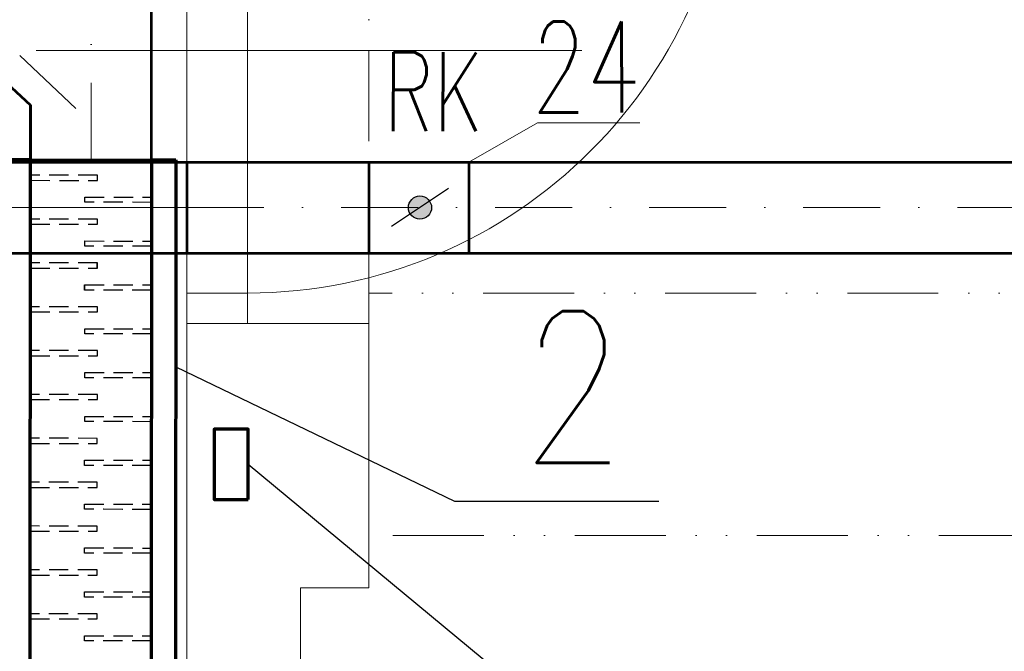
# Model space of a CAD drawing. Header units: millimetres. Extents: x -17045 to 252927, y -178787 to -18768.
# Tile 23 of 46: x 2580 to 4203, y -137179 to -136137. Entities that reach past the tile are written whole.
import ezdxf

# ---------------------------------------------------------------- set-up
doc = ezdxf.new("R2010")
doc.units = ezdxf.units.MM
doc.header["$LTSCALE"] = 10
for name, pattern in [('1.PP - SLEPY_nové$0$JIS_09_15', [300, 150, -50, 0, -50, 0, -50]), ('DASHDOT', [25.4, 12.7, -6.35, 0, -6.35]), ('GESTRICHELT', [0.75, 0.5, -0.25]), ('VERDECKT', [9.525, 6.35, -3.175])]:
    doc.linetypes.add(name, pattern=pattern)
for name, color, linetype, lineweight in [('1.PP - SLEPY_nové$0$1.PP - NÁVRH', 9, 'Continuous', 9), ('1.PP - SLEPY_nové$0$KCE NAD', 9, 'Continuous', 9), ('1.PP - SLEPY_nové$0$VÝPLNĚ', 9, 'Continuous', 9), ('1_pismo', 4, 'Continuous', 25), ('Popis1', 3, 'Continuous', 30), ('Standard', 7, 'Continuous', 25), ('TB_23_UT_2NP_DSP', 7, 'Continuous', 5), ('V-objekty', 1, 'Continuous', 40), ('V-tvarovky', 1, 'Continuous', 70), ('V_FLEXI', 90, 'IZOLACE', 18), ('VZT text', 100, 'Continuous', 30), ('VZT_BLOKY', 10, 'Continuous', 53), ('VZT_OSA', 255, 'DASHDOT', 13), ('VZT_pozice 02', 30, 'Continuous', 20)]:
    doc.layers.add(name, color=color, linetype=linetype, lineweight=lineweight)
doc.styles.get("Standard").update_dxf_attribs({"font": 'simplex.shx', "width": 0.8})
doc.linetypes.add('IZOLACE', pattern='A,0.00254,-2.54,[134,ltypeshp.shx,S=2.54,R=0,X=-2.54,Y=0],-5.08,[134,ltypeshp.shx,S=2.54,R=180,X=2.54,Y=0],-2.54', length=10.16254)

# ---------------------------------------------------------------- blocks, each defined once
blk = doc.blocks.new('1.PP - SLEPY_nové')
at = {"layer": '1.PP - SLEPY_nové$0$1.PP - NÁVRH', "color": 9, "linetype": 'Continuous', "lineweight": 9, "ltscale": 0.1}
for p, q in [((-1077.8, -55366.7), (-777.8, -55366.7)), ((-1077.8, -57146.7), (-1077.8, -55366.7)), ((-777.8, -55802.7), (-777.8, -55366.7)), ((-777.8, -55802.7), (-890.5, -55802.7)), ((-890.5, -55802.7), (-890.5, -56302.7))]:
    blk.add_line(p, q, dxfattribs=at)
at = {"layer": '1.PP - SLEPY_nové$0$KCE NAD', "color": 9, "linetype": '1.PP - SLEPY_nové$0$JIS_09_15', "lineweight": 9, "ltscale": 0.1}
for p, q in [((-777.8, -55366.7), (-777.8, -54266.7)), ((1662.2, -55316.7), (-777.8, -55316.7)), ((312.2, -55716.7), (-777.8, -55716.7))]:
    blk.add_line(p, q, dxfattribs=at)
at = {"layer": '1.PP - SLEPY_nové$0$VÝPLNĚ', "color": 9, "linetype": 'Continuous', "lineweight": 9, "ltscale": 0.1}
for p, q in [((-1077.8, -54466.7), (-1077.8, -55366.7)), ((-977.8, -54466.7), (-977.8, -55366.7)), ((-1326.5, -54916.7), (-426.5, -54916.7)), ((-1077.8, -55316.7), (-977.8, -55316.7))]:
    blk.add_line(p, q, dxfattribs=at)
blk.add_arc((-977.8, -54516.7), 800, 270, 0, dxfattribs=at)

msp = doc.modelspace()

# ---------------------------------------------------------------- hatches: boundary and pattern name
at = {"layer": 'Standard', "linetype": 'Continuous', "lineweight": 25}
msp.add_hatch(color=0, dxfattribs=at).paths.add_polyline_path([(3229.7, -136463.2), (3227, -136461.2), (3224.7, -136458.8), (3222.9, -136456), (3221.6, -136452.9), (3220.8, -136449.7), (3220.7, -136446.4), (3221.1, -136443.1), (3222.1, -136439.9), (3223.6, -136436.9), (3225.6, -136434.2), (3228, -136432), (3230.8, -136430.1), (3233.9, -136428.8), (3237.1, -136428.1), (3240.4, -136427.9), (3243.8, -136428.3), (3246.9, -136429.3), (3249.9, -136430.8), (3252.6, -136432.8), (3254.9, -136435.2), (3256.7, -136438), (3258, -136441.1), (3258.7, -136444.4), (3258.9, -136447.7), (3258.5, -136451), (3257.5, -136454.2), (3256, -136457.1), (3254, -136459.8), (3251.6, -136462.1), (3248.8, -136463.9), (3245.7, -136465.2), (3242.5, -136466), (3239.1, -136466.1), (3235.8, -136465.7), (3232.6, -136464.8)])

# ---------------------------------------------------------------- linework, layer by layer
at = {"layer": '1_pismo'}
for points in [[(2836.9, -136709.4), (3296.6, -136930.9), (3633.5, -136930.9)], [(4170.6, -137369.1), (3557.9, -137369.2), (2956.6, -136870.4)]]:
    msp.add_lwpolyline(points, dxfattribs=at)
at = {"layer": 'Standard', "color": 0, "linetype": 'Continuous', "lineweight": 25}
msp.add_line((3287, -136415.7), (3192.6, -136478.4), dxfattribs=at)
msp.add_circle((3239.8, -136447), 19.1, dxfattribs=at)
at = {"layer": 'TB_23_UT_2NP_DSP', "color": 40, "linetype": 'ByBlock', "lineweight": 70}
for p, q in [((2597.5, -136368.3), (2557.7, -136368.3)), ((2596.9, -137368.5), (2597.5, -136368.3)), ((2796.9, -137368.6), (2797.5, -136368.5)), ((2797.5, -136368.5), (2837.3, -136368.5)), ((2837.3, -136368.5), (2836.7, -137368.7))]:
    msp.add_line(p, q, dxfattribs=at)
at = {"layer": 'TB_23_UT_2NP_DSP', "color": 7, "linetype": 'GESTRICHELT', "lineweight": 25}
for p, q in [((2596.9, -137368.5), (2597.5, -136368.3)), ((2796.9, -137368.6), (2797.5, -136368.5))]:
    msp.add_line(p, q, dxfattribs=at)
at = {"layer": 'TB_23_UT_2NP_DSP', "color": 180, "linetype": 'ByBlock', "lineweight": 50}
msp.add_line((2797.5, -136368.5), (2597.4, -136368.3), dxfattribs=at)
at = {"layer": 'TB_23_UT_2NP_DSP', "color": 7, "linetype": 'ByBlock', "lineweight": 25}
msp.add_line((2797.5, -136368.5), (2597.5, -136368.3), dxfattribs=at)
at = {"layer": 'TB_23_UT_2NP_DSP', "color": 7, "linetype": 'VERDECKT', "lineweight": 25, "ltscale": 0.5}
for p, q in [((2707.9, -136393.7), (2597.6, -136393.6)), ((2707.9, -136393.7), (2597.6, -136393.6)), ((2707.9, -136393.7), (2597.6, -136393.6)), ((2707.9, -136393.7), (2597.6, -136393.6)), ((2708, -136393.7), (2597.6, -136393.6)), ((2708, -136393.7), (2597.6, -136393.6)), ((2708, -136393.7), (2597.6, -136393.6)), ((2708, -136393.7), (2597.6, -136393.6)), ((2708, -136393.7), (2597.6, -136393.6)), ((2708, -136393.7), (2597.6, -136393.6)), ((2707.9, -136402.2), (2707.9, -136393.7)), ((2707.9, -136402.2), (2707.9, -136393.7)), ((2707.9, -136402.2), (2707.9, -136393.7)), ((2707.9, -136402.2), (2707.9, -136393.7)), ((2708, -136402.2), (2708, -136393.7)), ((2708, -136402.2), (2708, -136393.7)), ((2708, -136402.2), (2708, -136393.7)), ((2708, -136402.2), (2708, -136393.7)), ((2708, -136402.2), (2708, -136393.7)), ((2708, -136402.2), (2708, -136393.7)), ((2597.5, -136402.1), (2707.9, -136402.2)), ((2597.5, -136402.1), (2707.9, -136402.2)), ((2597.5, -136402.1), (2707.9, -136402.2)), ((2597.5, -136402.1), (2707.9, -136402.2)), ((2597.6, -136402.1), (2708, -136402.2)), ((2597.6, -136402.1), (2708, -136402.2)), ((2597.6, -136402.1), (2708, -136402.2)), ((2597.6, -136402.1), (2708, -136402.2)), ((2597.6, -136402.1), (2708, -136402.2)), ((2597.6, -136402.1), (2708, -136402.2)), ((2687.1, -136429.8), (2797.5, -136429.9)), ((2687.1, -136429.8), (2797.5, -136429.9)), ((2797.5, -136438.4), (2687.1, -136438.3)), ((2797.5, -136438.4), (2687.1, -136438.3)), ((2687.2, -136429.8), (2797.5, -136429.9)), ((2687.2, -136429.8), (2797.5, -136429.9)), ((2687.2, -136438.3), (2687.2, -136429.8)), ((2687.2, -136429.8), (2797.5, -136429.9)), ((2687.2, -136438.3), (2687.2, -136429.8)), ((2687.2, -136429.8), (2797.5, -136429.9)), ((2797.5, -136438.4), (2687.2, -136438.3)), ((2797.5, -136438.4), (2687.2, -136438.3)), ((2797.5, -136438.4), (2687.2, -136438.3)), ((2797.5, -136438.4), (2687.2, -136438.3)), ((2707.8, -136466), (2597.4, -136465.9)), ((2707.8, -136466), (2597.4, -136465.9)), ((2707.8, -136466), (2597.4, -136465.9)), ((2707.8, -136466), (2597.4, -136465.9)), ((2707.8, -136466), (2597.4, -136465.9)), ((2707.8, -136466), (2597.4, -136465.9)), ((2597.4, -136474.4), (2707.8, -136474.5)), ((2597.4, -136474.4), (2707.8, -136474.5)), ((2597.4, -136474.4), (2707.8, -136474.5)), ((2597.4, -136474.4), (2707.8, -136474.5)), ((2597.4, -136474.4), (2707.8, -136474.5)), ((2597.4, -136474.4), (2707.8, -136474.5)), ((2707.9, -136466), (2597.5, -136465.9)), ((2707.9, -136466), (2597.5, -136465.9)), ((2707.9, -136466), (2597.5, -136465.9)), ((2707.9, -136466), (2597.5, -136465.9)), ((2597.5, -136474.4), (2707.9, -136474.5)), ((2597.5, -136474.4), (2707.9, -136474.5)), ((2597.5, -136474.4), (2707.9, -136474.5)), ((2597.5, -136474.4), (2707.9, -136474.5)), ((2707.8, -136474.5), (2707.8, -136466)), ((2707.8, -136474.5), (2707.8, -136466)), ((2707.8, -136474.5), (2707.8, -136466)), ((2707.8, -136474.5), (2707.8, -136466)), ((2707.8, -136474.5), (2707.8, -136466)), ((2707.8, -136474.5), (2707.8, -136466)), ((2707.9, -136474.5), (2707.9, -136466)), ((2707.9, -136474.5), (2707.9, -136466)), ((2707.9, -136474.5), (2707.9, -136466)), ((2707.9, -136474.5), (2707.9, -136466)), ((2687, -136502.1), (2797.4, -136502.2)), ((2687, -136502.1), (2797.4, -136502.2)), ((2687, -136510.6), (2687, -136502.1)), ((2687, -136502.1), (2797.4, -136502.2)), ((2687, -136510.6), (2687, -136502.1)), ((2687, -136502.1), (2797.4, -136502.2)), ((2687.1, -136502.1), (2797.5, -136502.2)), ((2687.1, -136502.1), (2797.5, -136502.2)), ((2797.4, -136510.7), (2687, -136510.6)), ((2797.4, -136510.7), (2687, -136510.6)), ((2797.4, -136510.7), (2687, -136510.6)), ((2797.4, -136510.7), (2687, -136510.6)), ((2797.4, -136510.7), (2687.1, -136510.6)), ((2797.4, -136510.7), (2687.1, -136510.6)), ((2707.6, -136538.3), (2597.2, -136538.2)), ((2707.6, -136538.3), (2597.2, -136538.2)), ((2707.6, -136538.3), (2597.2, -136538.2)), ((2707.6, -136538.3), (2597.2, -136538.2)), ((2707.6, -136538.3), (2597.2, -136538.2)), ((2707.6, -136538.3), (2597.2, -136538.2)), ((2707.7, -136538.3), (2597.3, -136538.2)), ((2707.7, -136538.3), (2597.3, -136538.2)), ((2707.7, -136538.3), (2597.3, -136538.2)), ((2707.7, -136538.3), (2597.3, -136538.2)), ((2707.9, -136538.3), (2597.5, -136538.2)), ((2707.9, -136538.3), (2597.5, -136538.2)), ((2707.9, -136538.3), (2597.5, -136538.2)), ((2707.9, -136538.3), (2597.5, -136538.2)), ((2707.9, -136538.3), (2597.5, -136538.2)), ((2707.9, -136538.3), (2597.5, -136538.2)), ((2707.6, -136546.8), (2707.6, -136538.3)), ((2707.6, -136546.8), (2707.6, -136538.3)), ((2707.6, -136546.8), (2707.6, -136538.3)), ((2707.6, -136546.8), (2707.6, -136538.3)), ((2707.6, -136546.8), (2707.6, -136538.3)), ((2707.6, -136546.8), (2707.6, -136538.3)), ((2707.7, -136546.8), (2707.7, -136538.3)), ((2707.7, -136546.8), (2707.7, -136538.3)), ((2707.7, -136546.8), (2707.7, -136538.3)), ((2707.7, -136546.8), (2707.7, -136538.3)), ((2707.9, -136546.8), (2707.9, -136538.3)), ((2707.9, -136546.8), (2707.9, -136538.3)), ((2707.9, -136546.8), (2707.9, -136538.3)), ((2707.9, -136546.8), (2707.9, -136538.3)), ((2707.9, -136546.8), (2707.9, -136538.3)), ((2707.9, -136546.8), (2707.9, -136538.3)), ((2597.2, -136546.7), (2707.6, -136546.8)), ((2597.2, -136546.7), (2707.6, -136546.8)), ((2597.2, -136546.7), (2707.6, -136546.8)), ((2597.2, -136546.7), (2707.6, -136546.8)), ((2597.2, -136546.7), (2707.6, -136546.8)), ((2597.2, -136546.7), (2707.6, -136546.8)), ((2597.3, -136546.7), (2707.7, -136546.8)), ((2597.3, -136546.7), (2707.7, -136546.8)), ((2597.3, -136546.7), (2707.7, -136546.8)), ((2597.3, -136546.7), (2707.7, -136546.8)), ((2597.5, -136546.7), (2707.9, -136546.8)), ((2597.5, -136546.7), (2707.9, -136546.8)), ((2597.5, -136546.7), (2707.9, -136546.8)), ((2597.5, -136546.7), (2707.9, -136546.8)), ((2597.5, -136546.7), (2707.9, -136546.8)), ((2597.5, -136546.7), (2707.9, -136546.8)), ((2686.8, -136574.4), (2797.1, -136574.5)), ((2686.8, -136574.4), (2797.1, -136574.5)), ((2686.8, -136583), (2686.8, -136574.4)), ((2686.8, -136574.4), (2797.1, -136574.5)), ((2686.8, -136583), (2686.8, -136574.4)), ((2686.8, -136574.4), (2797.1, -136574.5)), ((2797.1, -136583), (2686.8, -136583)), ((2797.1, -136583), (2686.8, -136583)), ((2797.1, -136583), (2686.8, -136583)), ((2797.1, -136583), (2686.8, -136583)), ((2686.9, -136574.4), (2797.3, -136574.5)), ((2686.9, -136574.4), (2797.3, -136574.5)), ((2686.9, -136574.4), (2797.3, -136574.5)), ((2686.9, -136574.4), (2797.3, -136574.5)), ((2686.9, -136583), (2686.9, -136574.4)), ((2686.9, -136574.4), (2797.3, -136574.5)), ((2686.9, -136583), (2686.9, -136574.4)), ((2686.9, -136574.4), (2797.3, -136574.5)), ((2797.3, -136583), (2686.9, -136583)), ((2797.3, -136583), (2686.9, -136583)), ((2797.3, -136583), (2686.9, -136583)), ((2797.3, -136583), (2686.9, -136583)), ((2797.3, -136583), (2686.9, -136583)), ((2797.3, -136583), (2686.9, -136583)), ((2687, -136574.4), (2797.4, -136574.5)), ((2687, -136574.4), (2797.4, -136574.5)), ((2797.4, -136583), (2687, -136583)), ((2797.4, -136583), (2687, -136583)), ((2687.1, -136574.4), (2797.5, -136574.5)), ((2687.1, -136574.4), (2797.5, -136574.5)), ((2687.1, -136583), (2687.1, -136574.4)), ((2687.1, -136574.4), (2797.5, -136574.5)), ((2687.1, -136583), (2687.1, -136574.4)), ((2687.1, -136574.4), (2797.5, -136574.5)), ((2797.5, -136583), (2687.1, -136583)), ((2797.5, -136583), (2687.1, -136583)), ((2797.5, -136583), (2687.1, -136583)), ((2797.5, -136583), (2687.1, -136583)), ((2707.8, -136610.6), (2597.4, -136610.5)), ((2707.8, -136610.6), (2597.4, -136610.5)), ((2707.8, -136610.6), (2597.4, -136610.5)), ((2707.8, -136610.6), (2597.4, -136610.5)), ((2707.8, -136610.6), (2597.4, -136610.5)), ((2707.8, -136610.6), (2597.4, -136610.5)), ((2597.4, -136619), (2707.8, -136619.1)), ((2597.4, -136619), (2707.8, -136619.1)), ((2597.4, -136619), (2707.8, -136619.1)), ((2597.4, -136619), (2707.8, -136619.1)), ((2597.4, -136619), (2707.8, -136619.1)), ((2597.4, -136619), (2707.8, -136619.1)), ((2707.8, -136619.1), (2707.8, -136610.6)), ((2707.8, -136619.1), (2707.8, -136610.6)), ((2707.8, -136619.1), (2707.8, -136610.6)), ((2707.8, -136619.1), (2707.8, -136610.6)), ((2707.8, -136619.1), (2707.8, -136610.6)), ((2707.8, -136619.1), (2707.8, -136610.6)), ((2687, -136646.7), (2797.4, -136646.8)), ((2687, -136646.7), (2797.4, -136646.8)), ((2687, -136655.3), (2687, -136646.7)), ((2687, -136646.7), (2797.4, -136646.8)), ((2687, -136655.3), (2687, -136646.7)), ((2687, -136646.7), (2797.4, -136646.8)), ((2797.4, -136655.3), (2687, -136655.3)), ((2797.4, -136655.3), (2687, -136655.3)), ((2797.4, -136655.3), (2687, -136655.3)), ((2797.4, -136655.3), (2687, -136655.3)), ((2707.7, -136682.9), (2597.4, -136682.8)), ((2707.7, -136682.9), (2597.4, -136682.8)), ((2707.7, -136682.9), (2597.4, -136682.8)), ((2707.7, -136682.9), (2597.4, -136682.8)), ((2707.8, -136682.9), (2597.4, -136682.8)), ((2707.8, -136682.9), (2597.4, -136682.8)), ((2707.8, -136682.9), (2597.4, -136682.8)), ((2707.8, -136682.9), (2597.4, -136682.8)), ((2707.8, -136682.9), (2597.4, -136682.8)), ((2707.8, -136682.9), (2597.4, -136682.8)), ((2707.7, -136691.4), (2707.7, -136682.9)), ((2707.7, -136691.4), (2707.7, -136682.9)), ((2707.7, -136691.4), (2707.7, -136682.9)), ((2707.7, -136691.4), (2707.7, -136682.9)), ((2707.8, -136691.4), (2707.8, -136682.9)), ((2707.8, -136691.4), (2707.8, -136682.9)), ((2707.8, -136691.4), (2707.8, -136682.9)), ((2707.8, -136691.4), (2707.8, -136682.9)), ((2707.8, -136691.4), (2707.8, -136682.9)), ((2707.8, -136691.4), (2707.8, -136682.9)), ((2597.3, -136691.3), (2707.7, -136691.4)), ((2597.3, -136691.3), (2707.7, -136691.4)), ((2597.3, -136691.3), (2707.7, -136691.4)), ((2597.3, -136691.3), (2707.7, -136691.4)), ((2597.4, -136691.3), (2707.8, -136691.4)), ((2597.4, -136691.3), (2707.8, -136691.4)), ((2597.4, -136691.3), (2707.8, -136691.4)), ((2597.4, -136691.3), (2707.8, -136691.4)), ((2597.4, -136691.3), (2707.8, -136691.4)), ((2597.4, -136691.3), (2707.8, -136691.4)), ((2686.9, -136719), (2797.3, -136719.1)), ((2686.9, -136719), (2797.3, -136719.1)), ((2687, -136719), (2797.3, -136719.1)), ((2687, -136719), (2797.3, -136719.1)), ((2687, -136727.6), (2687, -136719)), ((2687, -136719), (2797.3, -136719.1)), ((2687, -136727.6), (2687, -136719)), ((2687, -136719), (2797.3, -136719.1)), ((2797.3, -136727.7), (2686.9, -136727.6)), ((2797.3, -136727.7), (2686.9, -136727.6)), ((2797.3, -136727.7), (2687, -136727.6)), ((2797.3, -136727.7), (2687, -136727.6)), ((2797.3, -136727.7), (2687, -136727.6)), ((2797.3, -136727.7), (2687, -136727.6)), ((2707.7, -136755.2), (2597.3, -136755.1)), ((2707.7, -136755.2), (2597.3, -136755.1)), ((2707.7, -136755.2), (2597.3, -136755.1)), ((2707.7, -136755.2), (2597.3, -136755.1)), ((2707.7, -136755.2), (2597.3, -136755.1)), ((2707.7, -136755.2), (2597.3, -136755.1)), ((2707.7, -136755.2), (2597.3, -136755.1)), ((2707.7, -136755.2), (2597.3, -136755.1)), ((2707.7, -136755.2), (2597.3, -136755.1)), ((2707.7, -136755.2), (2597.3, -136755.1)), ((2597.3, -136763.7), (2707.7, -136763.7)), ((2597.3, -136763.7), (2707.7, -136763.7)), ((2597.3, -136763.7), (2707.7, -136763.7)), ((2597.3, -136763.7), (2707.7, -136763.7)), ((2597.3, -136763.7), (2707.7, -136763.7)), ((2597.3, -136763.7), (2707.7, -136763.7)), ((2597.3, -136763.7), (2707.7, -136763.7)), ((2597.3, -136763.7), (2707.7, -136763.7)), ((2597.3, -136763.7), (2707.7, -136763.7)), ((2597.3, -136763.7), (2707.7, -136763.7)), ((2707.7, -136763.7), (2707.7, -136755.2)), ((2707.7, -136763.7), (2707.7, -136755.2)), ((2707.7, -136763.7), (2707.7, -136755.2)), ((2707.7, -136763.7), (2707.7, -136755.2)), ((2707.7, -136763.7), (2707.7, -136755.2)), ((2707.7, -136763.7), (2707.7, -136755.2)), ((2707.7, -136763.7), (2707.7, -136755.2)), ((2707.7, -136763.7), (2707.7, -136755.2)), ((2707.7, -136763.7), (2707.7, -136755.2)), ((2707.7, -136763.7), (2707.7, -136755.2)), ((2686.9, -136791.3), (2797.3, -136791.4)), ((2686.9, -136791.3), (2797.3, -136791.4)), ((2686.9, -136791.3), (2797.3, -136791.4)), ((2686.9, -136791.3), (2797.3, -136791.4)), ((2686.9, -136799.9), (2686.9, -136791.3)), ((2686.9, -136791.3), (2797.3, -136791.4)), ((2686.9, -136799.9), (2686.9, -136791.3)), ((2686.9, -136791.3), (2797.3, -136791.4)), ((2797.2, -136800), (2686.9, -136799.9)), ((2797.2, -136800), (2686.9, -136799.9)), ((2797.3, -136800), (2686.9, -136799.9)), ((2797.3, -136800), (2686.9, -136799.9)), ((2797.3, -136800), (2686.9, -136799.9)), ((2797.3, -136800), (2686.9, -136799.9)), ((2707.6, -136827.5), (2597.2, -136827.4)), ((2707.6, -136827.5), (2597.2, -136827.4)), ((2707.6, -136827.5), (2597.2, -136827.4)), ((2707.6, -136827.5), (2597.2, -136827.4)), ((2707.6, -136827.5), (2597.2, -136827.4)), ((2707.6, -136827.5), (2597.2, -136827.4)), ((2707.6, -136827.5), (2597.2, -136827.4)), ((2707.6, -136827.5), (2597.2, -136827.4)), ((2707.6, -136827.5), (2597.2, -136827.4)), ((2707.6, -136827.5), (2597.2, -136827.4)), ((2707.5, -136836.1), (2707.6, -136827.5)), ((2707.5, -136836.1), (2707.6, -136827.5)), ((2707.5, -136836.1), (2707.6, -136827.5)), ((2707.5, -136836.1), (2707.6, -136827.5)), ((2707.5, -136836.1), (2707.6, -136827.5)), ((2707.5, -136836.1), (2707.6, -136827.5)), ((2707.6, -136836.1), (2707.6, -136827.5)), ((2707.6, -136836.1), (2707.6, -136827.5)), ((2707.6, -136836.1), (2707.6, -136827.5)), ((2707.6, -136836.1), (2707.6, -136827.5)), ((2597.2, -136836), (2707.6, -136836.1)), ((2597.2, -136836), (2707.6, -136836.1)), ((2597.2, -136836), (2707.6, -136836.1)), ((2597.2, -136836), (2707.6, -136836.1)), ((2597.2, -136836), (2707.5, -136836.1)), ((2597.2, -136836), (2707.5, -136836.1)), ((2597.2, -136836), (2707.5, -136836.1)), ((2597.2, -136836), (2707.5, -136836.1)), ((2597.2, -136836), (2707.5, -136836.1)), ((2597.2, -136836), (2707.5, -136836.1)), ((2686.7, -136872.2), (2686.8, -136863.6)), ((2686.7, -136872.2), (2686.8, -136863.6)), ((2686.8, -136863.6), (2797.2, -136863.7)), ((2686.8, -136863.6), (2797.2, -136863.7)), ((2686.8, -136863.6), (2797.1, -136863.7)), ((2686.8, -136863.6), (2797.1, -136863.7)), ((2686.8, -136863.6), (2797.1, -136863.7)), ((2686.8, -136863.6), (2797.1, -136863.7)), ((2797.1, -136872.3), (2686.7, -136872.2)), ((2797.1, -136872.3), (2686.7, -136872.2)), ((2797.1, -136872.3), (2686.7, -136872.2)), ((2797.1, -136872.3), (2686.7, -136872.2)), ((2797.2, -136872.3), (2686.8, -136872.2)), ((2797.2, -136872.3), (2686.8, -136872.2)), ((2707.3, -136899.8), (2596.9, -136899.7)), ((2707.3, -136899.8), (2596.9, -136899.7)), ((2707.3, -136899.8), (2596.9, -136899.7)), ((2707.3, -136899.8), (2596.9, -136899.7)), ((2707.3, -136899.8), (2596.9, -136899.7)), ((2707.3, -136899.8), (2596.9, -136899.7)), ((2596.9, -136908.3), (2707.3, -136908.4)), ((2596.9, -136908.3), (2707.3, -136908.4)), ((2596.9, -136908.3), (2707.3, -136908.4)), ((2596.9, -136908.3), (2707.3, -136908.4)), ((2596.9, -136908.3), (2707.3, -136908.4)), ((2596.9, -136908.3), (2707.3, -136908.4)), ((2707.5, -136899.8), (2597.1, -136899.7)), ((2707.5, -136899.8), (2597.1, -136899.7)), ((2707.5, -136899.8), (2597.1, -136899.7)), ((2707.5, -136899.8), (2597.1, -136899.7)), ((2597.1, -136908.3), (2707.5, -136908.4)), ((2597.1, -136908.3), (2707.5, -136908.4)), ((2597.1, -136908.3), (2707.5, -136908.4)), ((2597.1, -136908.3), (2707.5, -136908.4)), ((2707.6, -136899.8), (2597.2, -136899.7)), ((2707.6, -136899.8), (2597.2, -136899.7)), ((2707.6, -136899.8), (2597.2, -136899.7)), ((2707.6, -136899.8), (2597.2, -136899.7)), ((2707.6, -136899.8), (2597.2, -136899.7)), ((2707.6, -136899.8), (2597.2, -136899.7)), ((2597.2, -136908.3), (2707.6, -136908.4)), ((2597.2, -136908.3), (2707.6, -136908.4)), ((2597.2, -136908.3), (2707.6, -136908.4)), ((2597.2, -136908.3), (2707.6, -136908.4)), ((2597.2, -136908.3), (2707.6, -136908.4)), ((2597.2, -136908.3), (2707.6, -136908.4)), ((2707.3, -136908.4), (2707.3, -136899.8)), ((2707.3, -136908.4), (2707.3, -136899.8)), ((2707.3, -136908.4), (2707.3, -136899.8)), ((2707.3, -136908.4), (2707.3, -136899.8)), ((2707.3, -136908.4), (2707.3, -136899.8)), ((2707.3, -136908.4), (2707.3, -136899.8)), ((2707.5, -136908.4), (2707.5, -136899.8)), ((2707.5, -136908.4), (2707.5, -136899.8)), ((2707.5, -136908.4), (2707.5, -136899.8)), ((2707.5, -136908.4), (2707.5, -136899.8)), ((2707.6, -136908.4), (2707.6, -136899.8)), ((2707.6, -136908.4), (2707.6, -136899.8)), ((2707.6, -136908.4), (2707.6, -136899.8)), ((2707.6, -136908.4), (2707.6, -136899.8)), ((2707.6, -136908.4), (2707.6, -136899.8)), ((2707.6, -136908.4), (2707.6, -136899.8)), ((2686.5, -136935.9), (2796.9, -136936)), ((2686.5, -136935.9), (2796.9, -136936)), ((2686.5, -136944.5), (2686.5, -136935.9)), ((2686.5, -136935.9), (2796.9, -136936)), ((2686.5, -136944.5), (2686.5, -136935.9)), ((2686.5, -136935.9), (2796.9, -136936)), ((2796.9, -136944.6), (2686.5, -136944.5)), ((2796.9, -136944.6), (2686.5, -136944.5)), ((2796.9, -136944.6), (2686.5, -136944.5)), ((2796.9, -136944.6), (2686.5, -136944.5)), ((2686.7, -136935.9), (2797, -136936)), ((2686.7, -136935.9), (2797, -136936)), ((2686.7, -136935.9), (2797.1, -136936)), ((2686.7, -136935.9), (2797.1, -136936)), ((2686.7, -136944.5), (2686.7, -136935.9)), ((2686.7, -136935.9), (2797.1, -136936)), ((2686.7, -136944.5), (2686.7, -136935.9)), ((2686.7, -136935.9), (2797.1, -136936)), ((2797, -136944.6), (2686.7, -136944.5)), ((2797, -136944.6), (2686.7, -136944.5)), ((2797.1, -136944.6), (2686.7, -136944.5)), ((2797.1, -136944.6), (2686.7, -136944.5)), ((2797.1, -136944.6), (2686.7, -136944.5)), ((2797.1, -136944.6), (2686.7, -136944.5)), ((2686.8, -136935.9), (2797.1, -136936)), ((2686.8, -136935.9), (2797.1, -136936)), ((2686.8, -136944.5), (2686.8, -136935.9)), ((2686.8, -136935.9), (2797.1, -136936)), ((2686.8, -136944.5), (2686.8, -136935.9)), ((2686.8, -136935.9), (2797.1, -136936)), ((2686.8, -136935.9), (2797.1, -136936)), ((2686.8, -136935.9), (2797.1, -136936)), ((2797.1, -136944.6), (2686.8, -136944.5)), ((2797.1, -136944.6), (2686.8, -136944.5)), ((2797.1, -136944.6), (2686.8, -136944.5)), ((2797.1, -136944.6), (2686.8, -136944.5)), ((2797.1, -136944.6), (2686.8, -136944.5)), ((2797.1, -136944.6), (2686.8, -136944.5)), ((2707.5, -136972.1), (2597.1, -136972)), ((2707.5, -136972.1), (2597.1, -136972)), ((2707.5, -136972.1), (2597.1, -136972)), ((2707.5, -136972.1), (2597.1, -136972)), ((2707.5, -136972.1), (2597.1, -136972)), ((2707.5, -136972.1), (2597.1, -136972)), ((2707.5, -136980.7), (2707.5, -136972.1)), ((2707.5, -136980.7), (2707.5, -136972.1)), ((2707.5, -136980.7), (2707.5, -136972.1)), ((2707.5, -136980.7), (2707.5, -136972.1)), ((2707.5, -136980.7), (2707.5, -136972.1)), ((2707.5, -136980.7), (2707.5, -136972.1)), ((2597.1, -136980.6), (2707.5, -136980.7)), ((2597.1, -136980.6), (2707.5, -136980.7)), ((2597.1, -136980.6), (2707.5, -136980.7)), ((2597.1, -136980.6), (2707.5, -136980.7)), ((2597.1, -136980.6), (2707.5, -136980.7)), ((2597.1, -136980.6), (2707.5, -136980.7)), ((2686.7, -137008.2), (2797.1, -137008.3)), ((2686.7, -137008.2), (2797.1, -137008.3)), ((2686.7, -137016.8), (2686.7, -137008.2)), ((2686.7, -137008.2), (2797.1, -137008.3)), ((2686.7, -137016.8), (2686.7, -137008.2)), ((2686.7, -137008.2), (2797.1, -137008.3)), ((2797, -137016.9), (2686.7, -137016.8)), ((2797, -137016.9), (2686.7, -137016.8)), ((2797, -137016.9), (2686.7, -137016.8)), ((2797, -137016.9), (2686.7, -137016.8)), ((2707.4, -137044.4), (2597, -137044.3)), ((2707.4, -137044.4), (2597, -137044.3)), ((2707.4, -137044.4), (2597, -137044.3)), ((2707.4, -137044.4), (2597, -137044.3)), ((2707.4, -137044.4), (2597, -137044.3)), ((2707.4, -137044.4), (2597, -137044.3)), ((2707.4, -137044.4), (2597, -137044.3)), ((2707.4, -137044.4), (2597, -137044.3)), ((2707.4, -137044.4), (2597, -137044.3)), ((2707.4, -137044.4), (2597, -137044.3)), ((2707.4, -137053), (2707.4, -137044.4)), ((2707.4, -137053), (2707.4, -137044.4)), ((2707.4, -137053), (2707.4, -137044.4)), ((2707.4, -137053), (2707.4, -137044.4)), ((2707.4, -137053), (2707.4, -137044.4)), ((2707.4, -137053), (2707.4, -137044.4)), ((2707.4, -137053), (2707.4, -137044.4)), ((2707.4, -137053), (2707.4, -137044.4)), ((2707.4, -137053), (2707.4, -137044.4)), ((2707.4, -137053), (2707.4, -137044.4)), ((2597, -137052.9), (2707.4, -137053)), ((2597, -137052.9), (2707.4, -137053)), ((2597, -137052.9), (2707.4, -137053)), ((2597, -137052.9), (2707.4, -137053)), ((2597, -137052.9), (2707.4, -137053)), ((2597, -137052.9), (2707.4, -137053)), ((2597, -137052.9), (2707.4, -137053)), ((2597, -137052.9), (2707.4, -137053)), ((2597, -137052.9), (2707.4, -137053)), ((2597, -137052.9), (2707.4, -137053)), ((2686.6, -137080.6), (2797, -137080.6)), ((2686.6, -137080.6), (2797, -137080.6)), ((2686.6, -137080.6), (2797, -137080.6)), ((2686.6, -137080.6), (2797, -137080.6)), ((2686.6, -137089.1), (2686.6, -137080.6)), ((2686.6, -137080.6), (2797, -137080.6)), ((2686.6, -137089.1), (2686.6, -137080.6)), ((2686.6, -137080.6), (2797, -137080.6)), ((2797, -137089.2), (2686.6, -137089.1)), ((2797, -137089.2), (2686.6, -137089.1)), ((2797, -137089.2), (2686.6, -137089.1)), ((2797, -137089.2), (2686.6, -137089.1)), ((2797, -137089.2), (2686.6, -137089.1)), ((2797, -137089.2), (2686.6, -137089.1)), ((2707.3, -137116.7), (2597, -137116.6)), ((2707.3, -137116.7), (2597, -137116.6)), ((2707.3, -137116.7), (2597, -137116.6)), ((2707.3, -137116.7), (2597, -137116.6)), ((2707.4, -137116.7), (2597, -137116.6)), ((2707.4, -137116.7), (2597, -137116.6)), ((2707.4, -137116.7), (2597, -137116.6)), ((2707.4, -137116.7), (2597, -137116.6)), ((2707.4, -137116.7), (2597, -137116.6)), ((2707.4, -137116.7), (2597, -137116.6)), ((2597, -137125.2), (2707.3, -137125.3)), ((2597, -137125.2), (2707.3, -137125.3)), ((2597, -137125.2), (2707.3, -137125.3)), ((2597, -137125.2), (2707.3, -137125.3)), ((2597, -137125.2), (2707.4, -137125.3)), ((2597, -137125.2), (2707.4, -137125.3)), ((2597, -137125.2), (2707.4, -137125.3)), ((2597, -137125.2), (2707.4, -137125.3)), ((2597, -137125.2), (2707.4, -137125.3)), ((2597, -137125.2), (2707.4, -137125.3)), ((2707.3, -137125.3), (2707.3, -137116.7)), ((2707.3, -137125.3), (2707.3, -137116.7)), ((2707.3, -137125.3), (2707.3, -137116.7)), ((2707.3, -137125.3), (2707.3, -137116.7)), ((2707.4, -137125.3), (2707.4, -137116.7)), ((2707.4, -137125.3), (2707.4, -137116.7)), ((2707.4, -137125.3), (2707.4, -137116.7)), ((2707.4, -137125.3), (2707.4, -137116.7)), ((2707.4, -137125.3), (2707.4, -137116.7)), ((2707.4, -137125.3), (2707.4, -137116.7)), ((2686.5, -137152.9), (2796.9, -137153)), ((2686.5, -137152.9), (2796.9, -137153)), ((2686.6, -137152.9), (2797, -137153)), ((2686.6, -137152.9), (2797, -137153)), ((2686.6, -137161.4), (2686.6, -137152.9)), ((2686.6, -137152.9), (2797, -137153)), ((2686.6, -137161.4), (2686.6, -137152.9)), ((2686.6, -137152.9), (2797, -137153)), ((2796.9, -137161.5), (2686.5, -137161.4)), ((2796.9, -137161.5), (2686.5, -137161.4)), ((2796.9, -137161.5), (2686.6, -137161.4)), ((2796.9, -137161.5), (2686.6, -137161.4)), ((2796.9, -137161.5), (2686.6, -137161.4)), ((2796.9, -137161.5), (2686.6, -137161.4))]:
    msp.add_line(p, q, dxfattribs=at)
at = {"layer": 'TB_23_UT_2NP_DSP', "color": 7, "linetype": 'VERDECKT', "lineweight": 5, "ltscale": 0.5}
for points in [[(2687.1, -136438.3), (2687.1, -136429.8)], [(2687.2, -136438.3), (2687.2, -136429.8)], [(2687, -136510.6), (2687, -136502.1)], [(2687.1, -136510.6), (2687.1, -136502.1)], [(2686.8, -136583), (2686.8, -136574.4)], [(2686.9, -136583), (2686.9, -136574.4)], [(2686.9, -136583), (2686.9, -136574.4)], [(2687, -136583), (2687, -136574.4)], [(2687.1, -136583), (2687.1, -136574.4)], [(2687, -136655.3), (2687, -136646.7)], [(2686.9, -136727.6), (2686.9, -136719)], [(2687, -136727.6), (2687, -136719)], [(2686.9, -136799.9), (2686.9, -136791.3)], [(2686.9, -136799.9), (2686.9, -136791.3)], [(2686.7, -136872.2), (2686.8, -136863.6)], [(2686.8, -136872.2), (2686.8, -136863.6)], [(2686.5, -136944.5), (2686.5, -136935.9)], [(2686.7, -136944.5), (2686.7, -136935.9)], [(2686.7, -136944.5), (2686.7, -136935.9)], [(2686.8, -136944.5), (2686.8, -136935.9)], [(2686.8, -136944.5), (2686.8, -136935.9)], [(2686.7, -137016.8), (2686.7, -137008.2)], [(2686.6, -137089.1), (2686.6, -137080.6)], [(2686.6, -137089.1), (2686.6, -137080.6)], [(2686.5, -137161.4), (2686.5, -137152.9)], [(2686.6, -137161.4), (2686.6, -137152.9)]]:
    msp.add_lwpolyline(points, dxfattribs=at)
at = {"layer": 'TB_23_UT_2NP_DSP', "color": 40, "linetype": 'ByBlock', "lineweight": 70}
msp.add_lwpolyline([(2956.6, -136928.5), (2956.6, -136812.3), (2900.5, -136812.3), (2900.5, -136928.5)], close=True, dxfattribs=at)
at = {"layer": 'V-objekty', "lineweight": 30}
msp.add_line((2598, -136368.3), (2796.9, -136368.5), dxfattribs=at)
at = {"layer": 'V_FLEXI', "ltscale": 0.7}
msp.add_lwpolyline([(2855.5, -136447), (2452.3, -136447)], dxfattribs=at)
at = {"layer": 'VZT_BLOKY'}
for points in [[(2359.9, -136057.2), (2597.4, -136278.3)], [(2796.9, -136368.5), (2796.9, -136077.3), (2597.4, -136077.3), (2597.4, -136109)], [(2597.4, -136368.3), (2597.4, -136278.3)], [(2597.4, -136278.3), (2597.4, -136368.3)], [(2452.3, -136372), (5895.5, -136372)], [(2585.6, -136368.4), (2585.6, -136368.4), (2809.4, -136368.4)], [(2855.5, -136372), (2855.5, -136522)], [(3155.5, -136372), (3155.5, -136522)], [(3320.5, -136372), (3320.5, -136522)], [(2452.3, -136522), (5895.5, -136522)]]:
    msp.add_lwpolyline(points, dxfattribs=at)
at = {"layer": 'VZT_OSA'}
for points in [[(2697.5, -136368.4), (2697.2, -135927.3)], [(2395.2, -136021.8), (2697.3, -136307.5)], [(2855.5, -136447), (5895.5, -136447)]]:
    msp.add_lwpolyline(points, dxfattribs=at)
at = {"layer": 'VZT_pozice 02'}
msp.add_lwpolyline([(3320.5, -136372), (3433.4, -136307.5), (3602.1, -136307.5)], dxfattribs=at)

# ---------------------------------------------------------------- block references
at = {"layer": 'V-tvarovky', "rotation": 0.0004583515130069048}
msp.add_blockref('1.PP - SLEPY_nové', (3932.9, -81271.2), dxfattribs=at)

# ---------------------------------------------------------------- texts
at = {"layer": 'Popis1', "width": 0.8}
msp.add_text('2', height=250, rotation=359.9795, dxfattribs=at).set_placement((3406.4, -136867.8))
at = {"layer": 'VZT text', "width": 0.7}
msp.add_text('RK', height=130, rotation=359.8692, dxfattribs=at).set_placement((3180, -136320.8))
at = {"layer": 'VZT_pozice 02', "width": 0.7}
msp.add_text('24', height=150, rotation=0.1317, dxfattribs=at).set_placement((3424, -136290.4))

doc.saveas('drawing.dxf')
